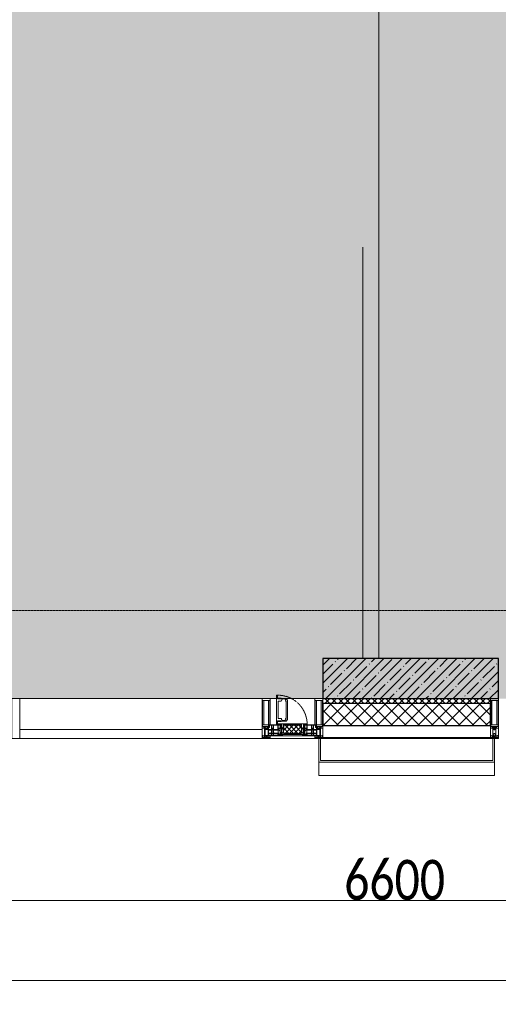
# Model space of a CAD drawing. Header units: millimetres. Extents: x -525784 to 178656, y -69521 to 385150.
# Tile 99 of 256: x -183153 to -180153, y 344279 to 350444. Entities that reach past the tile are written whole.
import ezdxf

# ---------------------------------------------------------------- set-up
doc = ezdxf.new("R2010")
doc.units = ezdxf.units.MM
doc.linetypes.add('-D1-02х01', pattern=[3, 2, -1])
doc.linetypes.add('-D1d1-15x02', pattern=[19, 15, -2, 0, -2])
doc.layers.get('Defpoints').update_dxf_attribs({"color": 31})
for name, color, linetype, lineweight in [('_0', 7, 'Continuous', 13), ('A-ANNO-DIMS', 8, 'Continuous', 5), ('A-COLS', 7, 'Continuous', 5), ('A-DETL-GENF', 7, 'Continuous', 5), ('A-GLAZ', 7, 'Continuous', 5), ('A-GLAZ-CURT', 8, 'Continuous', 5), ('A-GLAZ-CWMG', 8, 'Continuous', 5), ('A-WALL', 7, 'Continuous', 5), ('A-WALL-FNSH', 8, 'Continuous', 5), ('I-WALL', 7, 'Continuous', 5), ('S-COLS', 7, 'Continuous', 5), ('S-GRID', 7, 'Continuous', 5)]:
    doc.layers.add(name, color=color, linetype=linetype, lineweight=lineweight)
doc.styles.add('Calibri Light', font='calibril.ttf', dxfattribs={"width": 0.8, "height": 250})
doc.dimstyles.new('2_5', dxfattribs={"dimscale": 304.8, "dimtxt": 294.337106, "dimasz": 0.492126, "dimexe": 0.492126, "dimexo": 0.492126, "dimgap": 0, "dimtad": 1, "dimdec": 0, "dimrnd": 5, "dimdsep": 46, "dimtxsty": 'Calibri Light', "dimblk1": 'OBLIQUE', "dimblk2": 'OBLIQUE', "dimsah": 1, "dimcen": 0.09, "dimdle": 0.492126, "dimazin": 0, "dimtfac": 1, "dimtdec": 4, "dimtix": 1, "dimtmove": 0, "dimatfit": 3, "dimfxl": 1, "dimtvp": 1, "dimtolj": 1, "dimtzin": 0, "dimlwd": 5, "dimlwe": 5, "dimarcsym": 2})

# ---------------------------------------------------------------- blocks, each defined once
blk = doc.blocks.new('A_PAN_Створка - 383мм-V22-50_AS_M_L24')
at = {"layer": 'A-GLAZ-CURT'}
h = blk.add_hatch(dxfattribs=at)
h.set_pattern_fill('FP_21', color=256, style=0, pattern_type=2)
h.set_pattern_definition([(225, (10810, -750), (14.142136, -14.142136), []), (315, (10810, -750), (14.142136, 14.142136), [])])
h.paths.add_polyline_path([(-54.5, -31.8), (-54.9, -34.1), (-57.2, -36.4), (-57.2, -60.8), (-54.6, -63.4), (-53.6, -82.7), (54.6, -81.8), (55.5, -62.5), (57.2, -60.8), (57.2, -36.4), (54.9, -34.1), (54.5, -31.8), (-33.4, -31.8)])
at = {"layer": 'A-DETL-GENF'}
for p, q in [((-70, -32.1), (-61.4, -23.5)), ((-70, -62.5), (-70, -32.1)), ((-67.8, -38.3), (-65.7, -37.4)), ((-67.8, -55.7), (-67.8, -38.3)), ((-66, -56.5), (-67.8, -55.7)), ((-66, -56.5), (-62, -59.1)), ((-65.7, -37.4), (-60.8, -34.7)), ((-62, -59.1), (-60.7, -61)), ((61.4, -23.5), (-61.4, -23.5)), ((-60.8, -34.7), (-57.3, -35.9)), ((-60.7, -61), (-57.4, -61)), ((-57.4, -61), (-54.9, -63.5)), ((-55.2, -33.8), (-57.3, -35.9)), ((-54.9, -34.1), (-57.2, -36.4)), ((-57.2, -36.4), (-57.2, -60.8)), ((-57.2, -60.8), (-54.6, -63.4)), ((-55.2, -33.8), (-54.8, -31.5)), ((-54.9, -25.8), (-53.9, -24.8)), ((-54.9, -29.5), (-54.9, -25.8)), ((-53.9, -30.5), (-54.9, -29.5)), ((-54.5, -31.8), (-54.9, -34.1)), ((0, -31.5), (-54.8, -31.5)), ((54.5, -31.8), (-54.5, -31.8)), ((-53.9, -24.8), (53.9, -24.8)), ((53.9, -30.5), (-53.9, -30.5)), ((0, -31.5), (54.8, -31.5)), ((54.9, -25.8), (53.9, -24.8)), ((53.9, -30.5), (54.9, -29.5)), ((54.9, -34.1), (54.5, -31.8)), ((54.6, -63.4), (57.2, -60.8)), ((55.2, -33.8), (54.8, -31.5)), ((54.9, -29.5), (54.9, -25.8)), ((57.2, -36.4), (54.9, -34.1)), ((57.4, -61), (54.9, -63.5)), ((55.2, -33.8), (57.3, -35.9)), ((57.2, -60.8), (57.2, -36.4)), ((60.8, -34.7), (57.3, -35.9)), ((60.7, -61), (57.4, -61)), ((62, -59.1), (60.7, -61)), ((65.7, -37.4), (60.8, -34.7)), ((70, -32.1), (61.4, -23.5)), ((66, -56.5), (62, -59.1)), ((67.8, -38.3), (65.7, -37.4)), ((66, -56.5), (67.8, -55.7)), ((67.8, -55.7), (67.8, -38.3)), ((70, -62.5), (70, -32.1)), ((-91.5, -87.5), (-73.9, -87.5)), ((-91.5, -92), (-91.5, -87.5)), ((-91.5, -92), (91.5, -92)), ((-83.4, -90.3), (-83.4, -87.5)), ((-83.4, -90.3), (-69.4, -90.3)), ((-73.9, -62.5), (-70, -62.5)), ((-73.9, -87.5), (-73.9, -62.5)), ((-69.4, -66.5), (-73.9, -66.5)), ((-73.9, -81.5), (-69.4, -81.5)), ((-69.4, -85.5), (-73.9, -85.5)), ((-69.4, -81.5), (-69.4, -66.5)), ((-69.4, -90.3), (-69.4, -85.5)), ((-61.7, -62.5), (-67.9, -62.5)), ((-67.9, -62.5), (-67.9, -89.3)), ((-67.9, -89.3), (-66.9, -90.3)), ((-66.9, -90.3), (-57.4, -90.3)), ((-61.7, -64.9), (-61.7, -62.5)), ((-60.1, -67.7), (-61.7, -64.9)), ((-56.4, -67.7), (-60.1, -67.7)), ((-57.4, -90.3), (-56.4, -89.4)), ((-56.4, -89.4), (-56.4, -67.7)), ((-54.9, -63.5), (-54.9, -81.9)), ((-54.9, -81.9), (-53.8, -83)), ((-54.9, -85.6), (-53.9, -84.6)), ((-54.9, -89.3), (-54.9, -85.6)), ((-53.9, -90.3), (-54.9, -89.3)), ((-54.6, -63.4), (-54.6, -81.8)), ((-54.6, -81.8), (-53.6, -82.7)), ((-53.9, -84.6), (53.9, -84.6)), ((53.9, -90.3), (-53.9, -90.3)), ((53.8, -83), (-53.8, -83)), ((-53.6, -82.7), (53.6, -82.7)), ((53.6, -82.7), (54.6, -81.8)), ((54.9, -81.9), (53.8, -83)), ((54.9, -85.6), (53.9, -84.6)), ((53.9, -90.3), (54.9, -89.3)), ((54.6, -81.8), (54.6, -63.4)), ((54.9, -63.5), (54.9, -81.9)), ((54.9, -89.3), (54.9, -85.6)), ((56.4, -67.7), (60.1, -67.7)), ((56.4, -89.4), (56.4, -67.7)), ((57.4, -90.3), (56.4, -89.4)), ((66.9, -90.3), (57.4, -90.3)), ((60.1, -67.7), (61.7, -64.9)), ((61.7, -62.5), (67.9, -62.5)), ((61.7, -64.9), (61.7, -62.5)), ((67.9, -89.3), (66.9, -90.3)), ((67.9, -62.5), (67.9, -89.3)), ((69.4, -66.5), (73.9, -66.5)), ((69.4, -81.5), (69.4, -66.5)), ((73.9, -81.5), (69.4, -81.5)), ((69.4, -85.5), (73.9, -85.5)), ((69.4, -90.3), (69.4, -85.5)), ((83.4, -90.3), (69.4, -90.3)), ((73.9, -62.5), (70, -62.5)), ((73.9, -87.5), (73.9, -62.5)), ((91.5, -87.5), (73.9, -87.5)), ((83.4, -90.3), (83.4, -87.5)), ((91.5, -92), (91.5, -87.5))]:
    blk.add_line(p, q, dxfattribs=at)
at = {"layer": 'A-DETL-GENF', "color": 9, "true_color": 0xc8c8c8}
for p, q in [((39.7, -109), (31.1, -117.6)), ((31.1, -117.6), (31.1, -240.4)), ((70.1, -109), (39.7, -109)), ((41.4, -123.8), (43.5, -121.7)), ((45, -113.3), (42.3, -118.2)), ((42.3, -118.2), (43.5, -121.7)), ((45.9, -111.2), (45, -113.3)), ((63.3, -111.2), (45.9, -111.2)), ((64.1, -113), (63.3, -111.2)), ((64.1, -113), (66.7, -117)), ((66.7, -117), (68.6, -118.3)), ((68.6, -118.3), (68.6, -121.6)), ((68.6, -121.6), (71.1, -124.1)), ((70.1, -105.1), (70.1, -109)), ((95.1, -105.1), (70.1, -105.1)), ((74.1, -109.6), (74.1, -105.1)), ((89.1, -109.6), (74.1, -109.6)), ((89.1, -105.1), (89.1, -109.6)), ((93.1, -109.6), (93.1, -105.1)), ((97.9, -109.6), (93.1, -109.6)), ((95.1, -87.5), (95.1, -105.1)), ((99.6, -87.5), (95.1, -87.5)), ((97.9, -95.6), (95.1, -95.6)), ((97.9, -95.6), (97.9, -109.6)), ((99.6, -270.5), (99.6, -87.5)), ((41.4, -123.8), (39.1, -124.2)), ((39.1, -179), (39.1, -124.2)), ((39.1, -179), (39.1, -233.8)), ((71.1, -124.1), (89.5, -124.1)), ((89.5, -124.1), (90.6, -125.2)), ((90.6, -125.2), (90.6, -232.8)), ((39.7, -249), (31.1, -240.4)), ((41.4, -234.2), (39.1, -233.8)), ((41.4, -234.2), (43.5, -236.3)), ((42.3, -239.8), (43.5, -236.3)), ((45, -244.7), (42.3, -239.8)), ((45.9, -246.8), (45, -244.7)), ((64.1, -245), (63.3, -246.8)), ((64.1, -245), (66.7, -241)), ((66.7, -241), (68.6, -239.7)), ((68.6, -236.4), (71.1, -233.9)), ((68.6, -239.7), (68.6, -236.4)), ((71.1, -233.9), (89.5, -233.9)), ((89.5, -233.9), (90.6, -232.8)), ((70.1, -249), (39.7, -249)), ((63.3, -246.8), (45.9, -246.8)), ((70.1, -252.9), (70.1, -249)), ((95.1, -252.9), (70.1, -252.9)), ((74.1, -248.4), (74.1, -252.9)), ((89.1, -248.4), (74.1, -248.4)), ((89.1, -252.9), (89.1, -248.4)), ((93.1, -248.4), (93.1, -252.9)), ((97.9, -248.4), (93.1, -248.4)), ((95.1, -270.5), (95.1, -252.9)), ((97.9, -262.4), (95.1, -262.4)), ((99.6, -270.5), (95.1, -270.5)), ((97.9, -262.4), (97.9, -248.4))]:
    blk.add_line(p, q, dxfattribs=at)
at = {"layer": 'A-GLAZ'}
for p, q in [((-67.9, -17), (-171, -17)), ((-171, -17), (-171, -57)), ((-171, -18.5), (-153.5, -18.5)), ((-171, -55.5), (-152, -55.5)), ((-171, -57), (-156, -57)), ((-153.5, -18.5), (-152, -20)), ((-153, -60), (-153, -73.5)), ((-152, -20), (-152, -73.5)), ((-150.5, -17), (-150.5, -29.4)), ((-132.4, -18.6), (-150.5, -18.6)), ((-150.5, -29.4), (-132.4, -29.4)), ((-150.5, -33.6), (-150.5, -68)), ((-136.3, -33.6), (-150.5, -33.6)), ((-136.4, -52.4), (-150.5, -52.4)), ((-150.5, -56.6), (-132.4, -56.6)), ((-137.2, -31), (-135.8, -35)), ((-132.5, -31), (-137.2, -31)), ((-137.2, -54.8), (-135.8, -50.8)), ((-132.5, -54.8), (-137.2, -54.8)), ((-132.1, -36.8), (-135.8, -35)), ((-132.1, -49), (-135.8, -50.8)), ((-132.5, -31.9), (-133.4, -33.7)), ((-133.4, -33.7), (-130.1, -35.3)), ((-133.4, -52), (-130.1, -50.4)), ((-132.5, -53.8), (-133.4, -52)), ((-132.5, -31.9), (-132.5, -31)), ((-132.5, -53.8), (-132.5, -54.8)), ((-132.4, -29.4), (-132.4, -18.6)), ((-132.4, -56.6), (-132.4, -82.5)), ((-132.1, -49), (-132.1, -36.8)), ((-131, -18.2), (-131, -29.5)), ((-120.8, -18.2), (-131, -18.2)), ((-131, -29.5), (-120.8, -29.5)), ((-131, -30.9), (-131, -33)), ((-120.8, -30.9), (-131, -30.9)), ((-129.4, -34.6), (-131, -33)), ((-129.4, -51.1), (-131, -52.7)), ((-131, -55.1), (-131, -52.7)), ((-120.8, -55.1), (-131, -55.1)), ((-131, -56.5), (-131, -62.6)), ((-131, -56.5), (-120.8, -56.5)), ((-130.1, -35.3), (-129.4, -34.6)), ((-130.1, -35.3), (-130.1, -50.4)), ((-130.1, -50.4), (-129.4, -51.1)), ((-122.4, -34.6), (-120.8, -33)), ((-121.7, -35.3), (-122.4, -34.6)), ((-121.7, -50.4), (-122.4, -51.1)), ((-122.4, -51.1), (-120.8, -52.7)), ((-118.4, -33.7), (-121.7, -35.3)), ((-121.7, -35.3), (-121.7, -50.4)), ((-118.4, -52), (-121.7, -50.4)), ((-120.8, -18.2), (-120.8, -29.5)), ((-120.8, -30.9), (-120.8, -33)), ((-120.8, -55.1), (-120.8, -52.7)), ((-120.8, -56.5), (-120.8, -62.6)), ((-119.7, -36.8), (-115.9, -35)), ((-119.7, -49), (-119.7, -36.8)), ((-119.7, -49), (-115.9, -50.8)), ((-119.3, -18.6), (-92.5, -18.6)), ((-119.3, -29.4), (-119.3, -18.6)), ((-92.5, -29.4), (-119.3, -29.4)), ((-119.3, -31), (-114.6, -31)), ((-119.3, -31.9), (-119.3, -31)), ((-119.3, -31.9), (-118.4, -33.7)), ((-119.3, -53.8), (-118.4, -52)), ((-119.3, -53.8), (-119.3, -54.8)), ((-119.3, -54.8), (-114.6, -54.8)), ((-119.3, -56.6), (-119.3, -82.5)), ((-92.5, -56.6), (-119.3, -56.6)), ((-114.6, -31), (-115.9, -35)), ((-114.6, -54.8), (-115.9, -50.8)), ((-94.1, -33.5), (-115.4, -33.5)), ((-94.1, -52.5), (-115.3, -52.5)), ((-89.9, -35.1), (-94.1, -33.5)), ((-89.9, -50.9), (-94.1, -52.5)), ((-92.5, -18.6), (-92.5, -29.4)), ((-92.5, -56.6), (-92.5, -82.5)), ((-90.8, -18.5), (-90.8, -29.4)), ((-87.3, -18.5), (-90.8, -18.5)), ((-90.8, -29.4), (-85.9, -29.4)), ((-90.8, -56.6), (-85.9, -56.6)), ((-90.8, -62.7), (-90.8, -56.6)), ((-89.9, -32.5), (-89.9, -35.1)), ((-85.9, -32.5), (-89.9, -32.5)), ((-89.9, -35.1), (-89.9, -50.9)), ((-89.9, -52.2), (-89.9, -50.9)), ((-89.9, -52.2), (-88.6, -53.5)), ((-85.9, -53.5), (-88.6, -53.5)), ((-87.3, -20.4), (-87.3, -18.5)), ((-87.3, -20.4), (-87.3, -21.9)), ((-84.8, -20.4), (-87.3, -20.4)), ((-87.3, -21.9), (-85.9, -21.9)), ((-85.9, -18.2), (-85.9, -20.4)), ((-75.9, -18.2), (-85.9, -18.2)), ((-85.9, -21.9), (-85.9, -29.4)), ((-85.9, -29.4), (-85.9, -32.5)), ((-85.9, -53.5), (-78, -45.6)), ((-85.9, -56.6), (-85.9, -53.5)), ((-83.4, -20.4), (-84.8, -20.4)), ((-70, -33.8), (-83.4, -20.4)), ((-80.4, -61.1), (-80.4, -62.7)), ((-78, -61.1), (-80.4, -61.1)), ((-78, -84), (-78, -23.5)), ((-78, -23.5), (-67.9, -23.5)), ((-78, -36.8), (-70, -36.8)), ((-78, -45.6), (-78, -36.8)), ((-78, -66.1), (-78, -61.1)), ((-75.9, -21.5), (-75.9, -18.2)), ((-75.9, -21.5), (-75.9, -23.5)), ((-74.9, -21.5), (-75.9, -21.5)), ((-75.9, -23.5), (-73, -23.5)), ((-74.9, -17.9), (-74.9, -21.5)), ((-68.9, -17.9), (-74.9, -17.9)), ((-67.2, -29.3), (-73, -23.5)), ((-61.4, -23.5), (-70, -32.1)), ((-70, -32.1), (-70, -62.5)), ((-70, -36.8), (-70, -33.8)), ((-68.9, -21.5), (-68.9, -17.9)), ((-67.9, -21.5), (-68.9, -21.5)), ((67.9, -17), (-67.9, -17)), ((-61.4, -23.5), (-67.9, -17)), ((-67.9, -17), (-67.9, -23.5)), ((-67.9, -17), (67.9, -17)), ((-67.9, -21.5), (-67.9, -23.5)), ((-67.9, -23.5), (-64.6, -26.8)), ((-67.9, -23.5), (-64.6, -26.8)), ((-64.6, -26.8), (-67.2, -29.3)), ((-64.6, -26.8), (-61.4, -23.5)), ((61.4, -23.5), (-61.4, -23.5)), ((67.9, -17), (61.4, -23.5)), ((70, -32.1), (61.4, -23.5)), ((61.4, -23.5), (64.6, -26.8)), ((67.9, -23.5), (64.6, -26.8)), ((64.6, -26.8), (67.9, -23.5)), ((64.6, -26.8), (67.2, -29.3)), ((67.2, -29.3), (73, -23.5)), ((67.9, -23.5), (67.9, -17)), ((171, -17), (67.9, -17)), ((67.9, -21.5), (67.9, -23.5)), ((67.9, -21.5), (68.9, -21.5)), ((67.9, -23.5), (78, -23.5)), ((68.9, -17.9), (74.9, -17.9)), ((68.9, -21.5), (68.9, -17.9)), ((70, -33.8), (83.4, -20.4)), ((70, -62.5), (70, -32.1)), ((70, -36.8), (70, -33.8)), ((78, -36.8), (70, -36.8)), ((75.9, -23.5), (73, -23.5)), ((74.9, -17.9), (74.9, -21.5)), ((74.9, -21.5), (75.9, -21.5)), ((75.9, -18.2), (85.9, -18.2)), ((75.9, -21.5), (75.9, -18.2)), ((75.9, -21.5), (75.9, -23.5)), ((78, -23.5), (78, -84)), ((78, -45.6), (78, -36.8)), ((85.9, -53.5), (78, -45.6)), ((78, -61.1), (80.4, -61.1)), ((78, -66.1), (78, -61.1)), ((80.4, -61.1), (80.4, -62.7)), ((83.4, -20.4), (84.8, -20.4)), ((84.8, -20.4), (87.3, -20.4)), ((85.9, -18.2), (85.9, -20.4)), ((85.9, -21.9), (85.9, -29.4)), ((87.3, -21.9), (85.9, -21.9)), ((85.9, -29.4), (85.9, -32.5)), ((90.8, -29.4), (85.9, -29.4)), ((85.9, -32.5), (89.9, -32.5)), ((85.9, -53.5), (88.6, -53.5)), ((85.9, -56.6), (85.9, -53.5)), ((90.8, -56.6), (85.9, -56.6)), ((87.3, -18.5), (90.8, -18.5)), ((87.3, -20.4), (87.3, -18.5)), ((87.3, -20.4), (87.3, -21.9)), ((89.9, -52.2), (88.6, -53.5)), ((89.9, -32.5), (89.9, -35.1)), ((89.9, -35.1), (94.1, -33.5)), ((89.9, -35.1), (89.9, -50.9)), ((89.9, -50.9), (94.1, -52.5)), ((89.9, -52.2), (89.9, -50.9)), ((90.8, -18.5), (90.8, -29.4)), ((90.8, -62.7), (90.8, -56.6)), ((92.5, -18.6), (92.5, -29.4)), ((119.3, -18.6), (92.5, -18.6)), ((92.5, -29.4), (119.3, -29.4)), ((92.5, -56.6), (119.3, -56.6)), ((92.5, -56.6), (92.5, -82.5)), ((94.1, -33.5), (115.4, -33.5)), ((94.1, -52.5), (115.3, -52.5)), ((114.6, -31), (115.9, -35)), ((119.3, -31), (114.6, -31)), ((114.6, -54.8), (115.9, -50.8)), ((119.3, -54.8), (114.6, -54.8)), ((119.7, -36.8), (115.9, -35)), ((119.7, -49), (115.9, -50.8)), ((119.3, -31.9), (118.4, -33.7)), ((118.4, -33.7), (121.7, -35.3)), ((118.4, -52), (121.7, -50.4)), ((119.3, -53.8), (118.4, -52)), ((119.3, -29.4), (119.3, -18.6)), ((119.3, -31.9), (119.3, -31)), ((119.3, -53.8), (119.3, -54.8)), ((119.3, -56.6), (119.3, -82.5)), ((119.7, -49), (119.7, -36.8)), ((120.8, -18.2), (120.8, -29.5)), ((120.8, -18.2), (131, -18.2)), ((131, -29.5), (120.8, -29.5)), ((120.8, -30.9), (120.8, -33)), ((120.8, -30.9), (131, -30.9)), ((122.4, -34.6), (120.8, -33)), ((122.4, -51.1), (120.8, -52.7)), ((120.8, -55.1), (120.8, -52.7)), ((120.8, -55.1), (131, -55.1)), ((120.8, -56.5), (120.8, -62.6)), ((131, -56.5), (120.8, -56.5)), ((121.7, -35.3), (122.4, -34.6)), ((121.7, -35.3), (121.7, -50.4)), ((121.7, -50.4), (122.4, -51.1)), ((129.4, -34.6), (131, -33)), ((130.1, -35.3), (129.4, -34.6)), ((130.1, -50.4), (129.4, -51.1)), ((129.4, -51.1), (131, -52.7)), ((133.4, -33.7), (130.1, -35.3)), ((130.1, -35.3), (130.1, -50.4)), ((133.4, -52), (130.1, -50.4)), ((131, -18.2), (131, -29.5)), ((131, -30.9), (131, -33)), ((131, -55.1), (131, -52.7)), ((131, -56.5), (131, -62.6)), ((132.1, -36.8), (135.8, -35)), ((132.1, -49), (132.1, -36.8)), ((132.1, -49), (135.8, -50.8)), ((132.4, -18.6), (150.5, -18.6)), ((132.4, -29.4), (132.4, -18.6)), ((150.5, -29.4), (132.4, -29.4)), ((150.5, -56.6), (132.4, -56.6)), ((132.4, -56.6), (132.4, -82.5)), ((132.5, -31), (137.2, -31)), ((132.5, -31.9), (132.5, -31)), ((132.5, -31.9), (133.4, -33.7)), ((132.5, -53.8), (133.4, -52)), ((132.5, -53.8), (132.5, -54.8)), ((132.5, -54.8), (137.2, -54.8)), ((137.2, -31), (135.8, -35)), ((137.2, -54.8), (135.8, -50.8)), ((136.3, -33.6), (150.5, -33.6)), ((136.4, -52.4), (150.5, -52.4)), ((150.5, -17), (150.5, -29.4)), ((150.5, -33.6), (150.5, -68)), ((153.5, -18.5), (152, -20)), ((152, -20), (152, -73.5)), ((171, -55.5), (152, -55.5)), ((153, -73.5), (153, -60)), ((171, -18.5), (153.5, -18.5)), ((156, -57), (171, -57)), ((171, -57), (171, -17)), ((-153, -73.5), (-150, -73.5)), ((-150.5, -68), (-143.5, -68)), ((-150.5, -69.5), (-150.5, -73.5)), ((-145, -69.5), (-150.5, -69.5)), ((-150, -73.5), (-150, -84)), ((-150, -84), (-78, -84)), ((-148.5, -81), (-148.5, -82.5)), ((-143.5, -81), (-148.5, -81)), ((-148.5, -82.5), (-132.4, -82.5)), ((-145, -69.5), (-145, -79.5)), ((-143.5, -68), (-143.5, -81)), ((-120.8, -62.6), (-131, -62.6)), ((-131, -64.6), (-120.8, -64.6)), ((-131, -82.5), (-131, -64.6)), ((-131, -82.5), (-120.8, -82.5)), ((-120.8, -82.5), (-120.8, -64.6)), ((-119.3, -82.5), (-92.5, -82.5)), ((-73.9, -87.5), (-91.5, -87.5)), ((-91.5, -87.5), (-91.5, -92)), ((-91.5, -92), (91.5, -92)), ((-80.4, -62.7), (-90.8, -62.7)), ((-90.8, -64.6), (-90.8, -82.5)), ((-80.1, -64.6), (-90.8, -64.6)), ((-90.8, -82.5), (-79.5, -82.5)), ((-78, -84), (-85, -84)), ((-85, -84), (-85, -87.5)), ((-85, -87.5), (-78, -87.5)), ((-80.1, -66.1), (-80.1, -64.6)), ((-78, -66.1), (-80.1, -66.1)), ((-79.5, -80.6), (-78, -80.6)), ((-79.5, -82.5), (-79.5, -80.6)), ((-78, -87.5), (-78, -84)), ((-78, -84), (-73.9, -84)), ((-70, -62.5), (-73.9, -62.5)), ((-73.9, -62.5), (-73.9, -87.5)), ((73.9, -62.5), (70, -62.5)), ((73.9, -87.5), (73.9, -62.5)), ((73.9, -84), (78, -84)), ((91.5, -87.5), (73.9, -87.5)), ((78, -66.1), (80.1, -66.1)), ((79.5, -80.6), (78, -80.6)), ((78, -87.5), (78, -84)), ((78, -84), (85, -84)), ((78, -84), (150, -84)), ((85, -87.5), (78, -87.5)), ((79.5, -82.5), (79.5, -80.6)), ((90.8, -82.5), (79.5, -82.5)), ((80.1, -64.6), (90.8, -64.6)), ((80.1, -66.1), (80.1, -64.6)), ((80.4, -62.7), (90.8, -62.7)), ((85, -84), (85, -87.5)), ((90.8, -64.6), (90.8, -82.5)), ((91.5, -92), (91.5, -87.5)), ((119.3, -82.5), (92.5, -82.5)), ((120.8, -62.6), (131, -62.6)), ((120.8, -82.5), (120.8, -64.6)), ((131, -64.6), (120.8, -64.6)), ((131, -82.5), (120.8, -82.5)), ((131, -82.5), (131, -64.6)), ((148.5, -82.5), (132.4, -82.5)), ((143.5, -68), (143.5, -81)), ((150.5, -68), (143.5, -68)), ((143.5, -81), (148.5, -81)), ((145, -69.5), (150.5, -69.5)), ((145, -69.5), (145, -79.5)), ((148.5, -81), (148.5, -82.5)), ((150, -84), (150, -73.5)), ((150, -73.5), (153, -73.5)), ((150.5, -69.5), (150.5, -73.5))]:
    blk.add_line(p, q, dxfattribs=at)
for centre, start, end in [((-156, -60), 0, 90), ((156, -60), 90, 180)]:
    blk.add_arc(centre, 3, start, end, dxfattribs=at)
at = {"layer": 'A-GLAZ', "linetype": '-D1-02х01'}
blk.add_arc((91.4, -87.5), 183, 181.40905, 271.14454, dxfattribs=at)
blk = doc.blocks.new('Rectangular Mullion - 50Wx250H-2623690-50_AS_M_L24')
at = {"layer": 'A-DETL-GENF'}
for p, q in [((-25, 65.2), (-25, 250)), ((-25, 250), (0, 250)), ((25, 250), (0, 250)), ((25, 65.2), (25, 250)), ((-23, 237.3), (0, 237.3)), ((-23, 237.3), (-23, 73.6)), ((-14.9, 84), (-14.9, 237.3)), ((23, 237.3), (0, 237.3)), ((14.9, 84), (14.9, 237.3)), ((23, 237.3), (23, 73.6)), ((-14, 65.2), (-25, 65.2)), ((0, 84), (-23, 84)), ((-0.5, 73.6), (-23, 73.6)), ((-14, 71.3), (-14, 65.2)), ((-10, 71.3), (-14, 71.3)), ((-10, 53), (-10, 71.3)), ((-7, 65.2), (-5.9, 67.3)), ((-7, 65.2), (-7, 54.7)), ((-4.1, 67.3), (-5.9, 67.3)), ((-4.1, 67.3), (-2.9, 65.1)), ((-2.9, 65.1), (-2.9, 54.6)), ((0, 84), (23, 84)), ((0.5, 73.6), (23, 73.6)), ((4.1, 67.3), (2.9, 65.1)), ((2.9, 65.1), (2.9, 54.6)), ((4.1, 67.3), (5.9, 67.3)), ((7, 65.2), (5.9, 67.3)), ((7, 65.2), (7, 54.7)), ((10, 71.3), (14, 71.3)), ((10, 53), (10, 71.3)), ((14, 71.3), (14, 65.2)), ((14, 65.2), (25, 65.2)), ((-23.8, 14.6), (-25, 14.2)), ((-25, 0), (-25, 14.2)), ((-22.3, 17), (-23.8, 17)), ((-23.8, 17), (-23.8, 14.6)), ((-22.5, 10.6), (-23.8, 14.6)), ((-22.5, 10.6), (-23.7, 9.9)), ((-23.7, 1.3), (-23.7, 9.9)), ((-23.7, 1.3), (-11.8, 1.3)), ((-23.2, 10.2), (-22.5, 8)), ((-22.5, 8), (-22.5, 4.5)), ((-21.3, 4.5), (-22.5, 4.5)), ((-22.3, 17), (-22.3, 16)), ((-22.3, 16), (-21.3, 16)), ((-19, 17.6), (-21.3, 16)), ((-21.3, 4.5), (-21.3, 6.5)), ((-21.3, 6.5), (-14.2, 6.5)), ((-18.4, 16.6), (-19, 17.6)), ((-7.4, 16.6), (-18.4, 16.6)), ((-14.2, 6.5), (-14.2, 4.5)), ((-13.2, 4.5), (-14.2, 4.5)), ((-13.2, 4.5), (-12.2, 7.2)), ((-12.7, 7.6), (-11.3, 11.4)), ((-12.7, 7.6), (-11.8, 6.9)), ((-12.2, 9), (-12.2, 14.8)), ((-12.2, 14.8), (0, 14.8)), ((-11.8, 1.3), (-11.8, 6.9)), ((-10.5, 11.2), (-11.3, 11.4)), ((-10.5, 1.5), (-10.5, 11.2)), ((-4.8, 1.5), (-10.5, 1.5)), ((-8.7, 53), (-10, 53)), ((-10, 53), (-10, 17)), ((-10, 17), (-7.5, 17)), ((-8.7, 53), (-7, 54.7)), ((-8.5, 23), (-1.5, 30)), ((-8.5, 18.5), (-8.5, 23)), ((-7.5, 18.5), (-8.5, 18.5)), ((-7.5, 17), (-7.5, 18.5)), ((-7.4, 18), (-7.4, 16.6)), ((-2.6, 18), (-7.4, 18)), ((0, 8), (-4.8, 8)), ((-4.8, 1.5), (-4.8, 8)), ((-1.3, 53), (-2.9, 54.6)), ((-2.6, 18), (-2.6, 16.8)), ((-2.6, 16.8), (0, 16.8)), ((-1.5, 30), (0, 30)), ((0, 53), (-1.3, 53)), ((0, 53), (1.3, 53)), ((1.5, 30), (0, 30)), ((2.6, 16.8), (0, 16.8)), ((0, 14.8), (0, 16.8)), ((0, 14.8), (0, 16.8)), ((12.2, 14.8), (0, 14.8)), ((0, 0), (0, 8)), ((0, 8), (4.8, 8)), ((0, 0), (0, 8)), ((1.3, 53), (2.9, 54.6)), ((8.5, 23), (1.5, 30)), ((2.6, 18), (2.6, 16.8)), ((2.6, 18), (7.4, 18)), ((4.8, 1.5), (4.8, 8)), ((4.8, 1.5), (10.5, 1.5)), ((8.7, 53), (7, 54.7)), ((7.4, 18), (7.4, 16.6)), ((7.4, 16.6), (18.4, 16.6)), ((7.5, 18.5), (8.5, 18.5)), ((7.5, 17), (7.5, 18.5)), ((10, 17), (7.5, 17)), ((8.5, 18.5), (8.5, 23)), ((8.7, 53), (10, 53)), ((10, 53), (10, 17)), ((10.5, 11.2), (11.3, 11.4)), ((10.5, 1.5), (10.5, 11.2)), ((12.7, 7.6), (11.3, 11.4)), ((12.7, 7.6), (11.8, 6.9)), ((11.8, 1.3), (11.8, 6.9)), ((23.7, 1.3), (11.8, 1.3)), ((12.2, 9), (12.2, 14.8)), ((13.2, 4.5), (12.2, 7.2)), ((13.2, 4.5), (14.2, 4.5)), ((21.3, 6.5), (14.2, 6.5)), ((14.2, 6.5), (14.2, 4.5)), ((18.4, 16.6), (19, 17.6)), ((19, 17.6), (21.3, 16)), ((22.3, 16), (21.3, 16)), ((21.3, 4.5), (21.3, 6.5)), ((21.3, 4.5), (22.5, 4.5)), ((22.3, 17), (22.3, 16)), ((22.3, 17), (23.8, 17)), ((22.5, 10.6), (23.8, 14.6)), ((22.5, 10.6), (23.7, 9.9)), ((23.2, 10.2), (22.5, 8)), ((22.5, 8), (22.5, 4.5)), ((23.7, 1.3), (23.7, 9.9)), ((23.8, 17), (23.8, 14.6)), ((23.8, 14.6), (25, 14.2)), ((25, 0), (25, 14.2)), ((-25, 0), (0, 0)), ((25, 0), (0, 0))]:
    blk.add_line(p, q, dxfattribs=at)
for centre, start, end in [((-0.5, 73.1), 360, 90), ((0.5, 73.1), 90, 180)]:
    blk.add_arc(centre, 0.5, start, end, dxfattribs=at)
blk = doc.blocks.new('Rectangular Mullion - R_StandardFrame_50Wx250H-4049022-50_AS_M_L24')
at = {"layer": 'A-GLAZ-CWMG', "lineweight": 9}
for p, q in [((-25, 0), (-25, 250)), ((-25, 250), (25, 250)), ((25, 250), (25, 0)), ((25, 0), (-25, 0))]:
    blk.add_line(p, q, dxfattribs=at)
blk = doc.blocks.new('Rectangular Mullion - 50Wx250H-V4-50_AS_M_L24')
at = {"layer": 'A-DETL-GENF'}
for p, q in [((-25, 65.2), (-25, 250)), ((-25, 250), (0, 250)), ((25, 250), (0, 250)), ((25, 84), (25, 250)), ((-23, 237.3), (0, 237.3)), ((-23, 237.3), (-23, 73.6)), ((-14.9, 84), (-14.9, 237.3)), ((23, 237.3), (0, 237.3)), ((14.9, 84), (14.9, 237.3)), ((23, 237.3), (23, 84)), ((-14, 65.2), (-25, 65.2)), ((0, 84), (-23, 84)), ((-0.5, 73.6), (-23, 73.6)), ((-14, 71.3), (-14, 65.2)), ((-10, 71.3), (-14, 71.3)), ((-10, 53), (-10, 71.3)), ((-7, 65.2), (-5.9, 67.3)), ((-7, 65.2), (-7, 54.7)), ((-4.1, 67.3), (-5.9, 67.3)), ((-4.1, 67.3), (-2.9, 65.1)), ((-2.9, 65.1), (-2.9, 57)), ((0, 84), (15, 84)), ((0.5, 73.6), (15, 73.6)), ((4.1, 67.3), (2.9, 65.1)), ((2.9, 65.1), (2.9, 57)), ((4.1, 67.3), (5.9, 67.3)), ((7, 65.2), (5.9, 67.3)), ((7, 65.2), (7, 57)), ((10, 71.3), (12, 71.3)), ((10, 57.4), (10, 71.3)), ((-23.8, 14.6), (-25, 14.2)), ((-25, 0), (-25, 14.2)), ((-22.3, 17), (-23.8, 17)), ((-23.8, 17), (-23.8, 14.6)), ((-22.5, 10.6), (-23.8, 14.6)), ((-22.5, 10.6), (-23.7, 9.9)), ((-23.7, 1.3), (-23.7, 9.9)), ((-23.7, 1.3), (-11.8, 1.3)), ((-23.2, 10.2), (-22.5, 8)), ((-22.5, 8), (-22.5, 4.5)), ((-21.3, 4.5), (-22.5, 4.5)), ((-22.3, 17), (-22.3, 16)), ((-22.3, 16), (-21.3, 16)), ((-19, 17.6), (-21.3, 16)), ((-21.3, 4.5), (-21.3, 6.5)), ((-21.3, 6.5), (-14.2, 6.5)), ((-18.4, 16.6), (-19, 17.6)), ((-7.4, 16.6), (-18.4, 16.6)), ((-14.2, 6.5), (-14.2, 4.5)), ((-13.2, 4.5), (-14.2, 4.5)), ((-13.2, 4.5), (-12.2, 7.2)), ((-12.7, 7.6), (-11.3, 11.4)), ((-12.7, 7.6), (-11.8, 6.9)), ((-12.2, 9), (-12.2, 14.8)), ((-12.2, 14.8), (0, 14.8)), ((-11.8, 1.3), (-11.8, 6.9)), ((-10.5, 11.2), (-11.3, 11.4)), ((-10.5, 1.5), (-10.5, 11.2)), ((-4.8, 1.5), (-10.5, 1.5)), ((-8.7, 53), (-10, 53)), ((-10, 53), (-10, 17)), ((-10, 17), (-7.5, 17)), ((-8.7, 53), (-7, 54.7)), ((-8.5, 23), (-6, 25.5)), ((-8.5, 18.5), (-8.5, 23)), ((-7.5, 18.5), (-8.5, 18.5)), ((-7.5, 17), (-7.5, 18.5)), ((-7.4, 18), (-7.4, 16.6)), ((-6, 18), (-7.4, 18)), ((0, 8), (-4.8, 8)), ((-4.8, 1.5), (-4.8, 8)), ((-2.6, 16.8), (0, 16.8)), ((2.6, 16.8), (0, 16.8)), ((0, 14.8), (0, 16.8)), ((0, 14.8), (0, 16.8)), ((12.2, 14.8), (0, 14.8)), ((0, 0), (0, 8)), ((0, 8), (4.8, 8)), ((0, 0), (0, 8)), ((4.8, 1.5), (4.8, 8)), ((4.8, 1.5), (10.5, 1.5)), ((7.4, 16.6), (18.4, 16.6)), ((10.5, 11.2), (11.3, 11.4)), ((10.5, 1.5), (10.5, 11.2)), ((12.7, 7.6), (11.3, 11.4)), ((12.7, 7.6), (11.8, 6.9)), ((11.8, 1.3), (11.8, 6.9)), ((23.7, 1.3), (11.8, 1.3)), ((12.2, 9), (12.2, 14.8)), ((13.2, 4.5), (12.2, 7.2)), ((13.2, 4.5), (14.2, 4.5)), ((21.3, 6.5), (14.2, 6.5)), ((14.2, 6.5), (14.2, 4.5)), ((19.9, 17), (21.3, 16)), ((22.3, 16), (21.3, 16)), ((21.3, 4.5), (21.3, 6.5)), ((21.3, 4.5), (22.5, 4.5)), ((22.3, 17), (22.3, 16)), ((22.5, 10.6), (23.8, 14.6)), ((22.5, 10.6), (23.7, 9.9)), ((23.2, 10.2), (22.5, 8)), ((22.5, 8), (22.5, 4.5)), ((23.7, 1.3), (23.7, 9.9)), ((23.8, 17), (23.8, 14.6)), ((23.8, 14.6), (25, 14.2)), ((25, 0), (25, 14.2)), ((-25, 0), (0, 0)), ((25, 0), (0, 0))]:
    blk.add_line(p, q, dxfattribs=at)
for centre, start, end in [((-0.5, 73.1), 360, 90), ((0.5, 73.1), 90, 180)]:
    blk.add_arc(centre, 0.5, start, end, dxfattribs=at)
blk = doc.blocks.new('Rectangular Mullion - R_StandardFrame_50Wx250H-V10-50_AS_M_L24')
at = {"layer": 'A-GLAZ-CWMG', "lineweight": 9}
for p, q in [((-25, 0), (-25, 250)), ((-25, 250), (25, 250)), ((25, 250), (25, 84)), ((25, 0), (-25, 0)), ((25, 17), (25, 0))]:
    blk.add_line(p, q, dxfattribs=at)
blk = doc.blocks.new('System Panel - A_PAN_Glass-5027492-50_AS_M_L24')
at = {"layer": 'A-GLAZ-CURT'}
for p, q in [((760, 0), (-760, 0)), ((-760, 0), (-760, -55)), ((760, -55), (760, 0)), ((-760, -55), (760, -55))]:
    blk.add_line(p, q, dxfattribs=at)
blk = doc.blocks.new('Rectangular Mullion - R_StandardFrame_50Wx250H-3340225-50_AS_M_L24')
at = {"layer": 'A-GLAZ-CWMG'}
blk.add_line((15100, -500), (16620, -500), dxfattribs=at)
blk = doc.blocks.new('Rectangular Mullion - 50Wx250H-V1-50_AS_M_L24')
at = {"layer": 'A-DETL-GENF'}
for p, q in [((-25, 84), (-25, 250)), ((-25, 250), (0, 250)), ((25, 250), (0, 250)), ((25, 65.2), (25, 250)), ((-23, 237.3), (0, 237.3)), ((-23, 237.3), (-23, 84)), ((-14.9, 84), (-14.9, 237.3)), ((23, 237.3), (0, 237.3)), ((14.9, 84), (14.9, 237.3)), ((23, 237.3), (23, 73.6)), ((0, 84), (-15, 84)), ((-0.5, 73.6), (-15, 73.6)), ((-10, 71.3), (-12, 71.3)), ((-10, 57.4), (-10, 71.3)), ((-7, 65.2), (-5.9, 67.3)), ((-7, 65.2), (-7, 57)), ((-4.1, 67.3), (-5.9, 67.3)), ((-4.1, 67.3), (-2.9, 65.1)), ((-2.9, 65.1), (-2.9, 57)), ((0, 84), (23, 84)), ((0.5, 73.6), (23, 73.6)), ((4.1, 67.3), (2.9, 65.1)), ((2.9, 65.1), (2.9, 57)), ((4.1, 67.3), (5.9, 67.3)), ((7, 65.2), (5.9, 67.3)), ((7, 65.2), (7, 54.7)), ((10, 71.3), (14, 71.3)), ((10, 53), (10, 71.3)), ((14, 71.3), (14, 65.2)), ((14, 65.2), (25, 65.2)), ((-23.8, 14.6), (-25, 14.2)), ((-25, 0), (-25, 14.2)), ((-23.8, 17), (-23.8, 14.6)), ((-22.5, 10.6), (-23.8, 14.6)), ((-22.5, 10.6), (-23.7, 9.9)), ((-23.7, 1.3), (-23.7, 9.9)), ((-23.7, 1.3), (-11.8, 1.3)), ((-23.2, 10.2), (-22.5, 8)), ((-22.5, 8), (-22.5, 4.5)), ((-21.3, 4.5), (-22.5, 4.5)), ((-22.3, 17), (-22.3, 16)), ((-22.3, 16), (-21.3, 16)), ((-19.9, 17), (-21.3, 16)), ((-21.3, 4.5), (-21.3, 6.5)), ((-21.3, 6.5), (-14.2, 6.5)), ((-7.4, 16.6), (-18.4, 16.6)), ((-14.2, 6.5), (-14.2, 4.5)), ((-13.2, 4.5), (-14.2, 4.5)), ((-13.2, 4.5), (-12.2, 7.2)), ((-12.7, 7.6), (-11.3, 11.4)), ((-12.7, 7.6), (-11.8, 6.9)), ((-12.2, 9), (-12.2, 14.8)), ((-12.2, 14.8), (0, 14.8)), ((-11.8, 1.3), (-11.8, 6.9)), ((-10.5, 11.2), (-11.3, 11.4)), ((-10.5, 1.5), (-10.5, 11.2)), ((-4.8, 1.5), (-10.5, 1.5)), ((0, 8), (-4.8, 8)), ((-4.8, 1.5), (-4.8, 8)), ((-2.6, 16.8), (0, 16.8)), ((2.6, 16.8), (0, 16.8)), ((0, 14.8), (0, 16.8)), ((0, 14.8), (0, 16.8)), ((12.2, 14.8), (0, 14.8)), ((0, 0), (0, 8)), ((0, 8), (4.8, 8)), ((0, 0), (0, 8)), ((4.8, 1.5), (4.8, 8)), ((4.8, 1.5), (10.5, 1.5)), ((8.5, 23), (6, 25.5)), ((6, 18), (7.4, 18)), ((8.7, 53), (7, 54.7)), ((7.4, 18), (7.4, 16.6)), ((7.4, 16.6), (18.4, 16.6)), ((7.5, 18.5), (8.5, 18.5)), ((7.5, 17), (7.5, 18.5)), ((10, 17), (7.5, 17)), ((8.5, 18.5), (8.5, 23)), ((8.7, 53), (10, 53)), ((10, 53), (10, 17)), ((10.5, 11.2), (11.3, 11.4)), ((10.5, 1.5), (10.5, 11.2)), ((12.7, 7.6), (11.3, 11.4)), ((12.7, 7.6), (11.8, 6.9)), ((11.8, 1.3), (11.8, 6.9)), ((23.7, 1.3), (11.8, 1.3)), ((12.2, 9), (12.2, 14.8)), ((13.2, 4.5), (12.2, 7.2)), ((13.2, 4.5), (14.2, 4.5)), ((21.3, 6.5), (14.2, 6.5)), ((14.2, 6.5), (14.2, 4.5)), ((18.4, 16.6), (19, 17.6)), ((19, 17.6), (21.3, 16)), ((22.3, 16), (21.3, 16)), ((21.3, 4.5), (21.3, 6.5)), ((21.3, 4.5), (22.5, 4.5)), ((22.3, 17), (22.3, 16)), ((22.3, 17), (23.8, 17)), ((22.5, 10.6), (23.8, 14.6)), ((22.5, 10.6), (23.7, 9.9)), ((23.2, 10.2), (22.5, 8)), ((22.5, 8), (22.5, 4.5)), ((23.7, 1.3), (23.7, 9.9)), ((23.8, 17), (23.8, 14.6)), ((23.8, 14.6), (25, 14.2)), ((25, 0), (25, 14.2)), ((-25, 0), (0, 0)), ((25, 0), (0, 0))]:
    blk.add_line(p, q, dxfattribs=at)
for centre, start, end in [((-0.5, 73.1), 360, 90), ((0.5, 73.1), 90, 180)]:
    blk.add_arc(centre, 0.5, start, end, dxfattribs=at)
blk = doc.blocks.new('Rectangular Mullion - R_StandardFrame_50Wx250H-3538113-50_AS_M_L24')
at = {"layer": 'A-GLAZ-CWMG', "lineweight": 9}
for p, q in [((-25, 84), (-25, 250)), ((-25, 250), (25, 250)), ((25, 250), (25, 0)), ((-25, 0), (-25, 17)), ((25, 0), (-25, 0))]:
    blk.add_line(p, q, dxfattribs=at)
blk = doc.blocks.new('Rectangular Mullion - R_StandardFrame_50Wx250H-V24-50_AS_M_L24')
at = {"layer": 'A-GLAZ-CWMG'}
for p, q in [((10710.4, -500), (10670, -500)), ((10950, -500), (10739.9, -500)), ((10950, -750), (10670, -750))]:
    blk.add_line(p, q, dxfattribs=at)
blk = doc.blocks.new('RST_AR_KMN_R22_B3_FCD_rvt-1-50_AS_M_L24')
at = {"layer": 'A-WALL'}
h = blk.add_hatch(dxfattribs=at)
h.set_pattern_fill('FP_6', color=256, style=0, pattern_type=2)
h.set_pattern_definition([(45, (0, 0), (-21.2132, 21.2132), []), (135, (0, 0), (-21.2132, -21.2132), [])])
h.paths.add_polyline_path([(12050, -530), (12050, -500), (11000, -500.8), (11000, -530), (11350, -530)])
h = blk.add_hatch(dxfattribs=at)
h.set_pattern_fill('FP_7', color=256, style=0, pattern_type=2)
h.set_pattern_definition([(45, (0, 0), (-42.4264, 42.4264), []), (135, (0, 0), (-42.4264, -42.4264), [])])
h.paths.add_polyline_path([(11250, -670), (12050, -670), (12050, -530), (11000, -530), (11000, -670)])
at = {"layer": 'A-COLS', "lineweight": 18}
for p, q in [((10975, -750), (10975, -898.3)), ((10985, -750), (10975, -750)), ((10985, -888.3), (10985, -750)), ((12075, -750), (12065, -750)), ((12065, -750), (12065, -888.3)), ((12075, -898.3), (12075, -750)), ((10975, -898.3), (12075, -898.3)), ((12065, -888.3), (10985, -888.3))]:
    blk.add_line(p, q, dxfattribs=at)
at = {"layer": 'A-COLS'}
for p, q in [((10975, -982.7), (10975, -898.3)), ((12075, -898.3), (12075, -982.7)), ((10975, -982.7), (12075, -982.7))]:
    blk.add_line(p, q, dxfattribs=at)
at = {"layer": 'A-WALL'}
for p, q in [((12050, -500), (11000, -500)), ((11000, -500), (11000, -530)), ((12050, -530), (12050, -500)), ((11000, -670), (11000, -745)), ((12050, -745), (12050, -670)), ((11000, -745), (12050, -745))]:
    blk.add_line(p, q, dxfattribs=at)
at = {"layer": 'A-WALL', "lineweight": 25}
for p, q in [((11000, -530), (11000, -670)), ((11000, -530), (12050, -530)), ((12050, -670), (12050, -530)), ((11000, -670), (12050, -670))]:
    blk.add_line(p, q, dxfattribs=at)
at = {"layer": 'A-WALL-FNSH'}
for p, q in [((11000, -745), (11000, -750)), ((11000, -750), (12050, -750)), ((12050, -750), (12050, -745))]:
    blk.add_line(p, q, dxfattribs=at)
at = {"layer": 'A-GLAZ-CURT', "lineweight": 5, "rotation": 180}
for name, p in [('A_PAN_Створка - 383мм-V22-50_AS_M_L24', (10810, -750)), ('System Panel - A_PAN_Glass-5027492-50_AS_M_L24', (9860, -750))]:
    blk.add_blockref(name, p, dxfattribs=at)
at = {"layer": 'A-GLAZ-CWMG', "lineweight": 5, "extrusion": (0, 0, -1)}
for name, p in [('Rectangular Mullion - R_StandardFrame_50Wx250H-4049022-50_AS_M_L24', (-9075, -750)), ('Rectangular Mullion - 50Wx250H-V1-50_AS_M_L24', (-10645, -750)), ('Rectangular Mullion - R_StandardFrame_50Wx250H-3538113-50_AS_M_L24', (-10645, -750)), ('Rectangular Mullion - 50Wx250H-V4-50_AS_M_L24', (-10975, -750)), ('Rectangular Mullion - R_StandardFrame_50Wx250H-V10-50_AS_M_L24', (-10975, -750)), ('Rectangular Mullion - 50Wx250H-2623690-50_AS_M_L24', (-12075, -750)), ('Rectangular Mullion - R_StandardFrame_50Wx250H-4049022-50_AS_M_L24', (-12075, -750))]:
    blk.add_blockref(name, p, dxfattribs=at)
at = {"layer": 'A-GLAZ-CWMG', "lineweight": 5}
for name, p in [('Rectangular Mullion - R_StandardFrame_50Wx250H-3340225-50_AS_M_L24', (-6000, 0)), ('Rectangular Mullion - R_StandardFrame_50Wx250H-V24-50_AS_M_L24', (0, 0))]:
    blk.add_blockref(name, p, dxfattribs=at)
blk = doc.blocks.new('_Oblique')
at = {"color": 0, "linetype": 'ByBlock', "lineweight": -2}
blk.add_line((-0.5, -0.5), (0.5, 0.5), dxfattribs=at)
blk = doc.blocks.new('*D12415')
at = {"layer": 'A-ANNO-DIMS', "color": 0, "lineweight": 5, "transparency": 16777216}
for p, q in [((-184252.9, 344929.4), (-177352.9, 344929.4)), ((-184102.9, 344885.5), (-184102.9, 344779.4)), ((-177502.9, 344885.5), (-177502.9, 344779.4))]:
    blk.add_line(p, q, dxfattribs=at)
at = {"layer": 'Defpoints', "color": 0, "transparency": 16777216}
for p in [(-184102.9, 345035.5), (-177502.9, 345035.5), (-177502.9, 344929.4)]:
    blk.add_point(p, dxfattribs=at)
at = {"layer": 'A-ANNO-DIMS', "color": 0, "lineweight": 5, "transparency": 16777216, "xscale": 150, "yscale": 150, "zscale": 150, "rotation": 180}
blk.add_blockref('_Oblique', (-184102.9, 344929.4), dxfattribs=at)
at = {"layer": 'A-ANNO-DIMS', "color": 0, "lineweight": 5, "transparency": 16777216, "xscale": 150, "yscale": 150, "zscale": 150}
blk.add_blockref('_Oblique', (-177502.9, 344929.4), dxfattribs=at)
at = {"layer": 'A-ANNO-DIMS', "color": 0, "transparency": 16777216, "insert": (-180802.9, 345057.1), "char_height": 250, "width": 799.053, "attachment_point": 5, "style": 'Calibri Light'}
blk.add_mtext('\\A1;6600', dxfattribs=at)
blk = doc.blocks.new('*D12419')
at = {"layer": 'A-ANNO-DIMS', "color": 0, "lineweight": 5, "transparency": 16777216}
for p, q in [((-192452.9, 344429.4), (-155152.9, 344429.4)), ((-192302.9, 344385.5), (-192302.9, 344279.4)), ((-155302.9, 344385.5), (-155302.9, 344279.4))]:
    blk.add_line(p, q, dxfattribs=at)
at = {"layer": 'Defpoints', "color": 0, "transparency": 16777216}
for p in [(-192302.9, 344535.5), (-155302.9, 344535.5), (-155302.9, 344429.4)]:
    blk.add_point(p, dxfattribs=at)
at = {"layer": 'A-ANNO-DIMS', "color": 0, "lineweight": 5, "transparency": 16777216, "xscale": 150, "yscale": 150, "zscale": 150, "rotation": 180}
blk.add_blockref('_Oblique', (-192302.9, 344429.4), dxfattribs=at)
at = {"layer": 'A-ANNO-DIMS', "color": 0, "lineweight": 5, "transparency": 16777216, "xscale": 150, "yscale": 150, "zscale": 150}
blk.add_blockref('_Oblique', (-155302.9, 344429.4), dxfattribs=at)
at = {"layer": 'A-ANNO-DIMS', "color": 0, "transparency": 16777216, "insert": (-173802.9, 344557.1), "char_height": 250, "width": 978.55, "attachment_point": 5, "style": 'Calibri Light'}
blk.add_mtext('\\A1;37000', dxfattribs=at)

msp = doc.modelspace()

# ---------------------------------------------------------------- hatches: boundary and pattern name
at = {"layer": '_0', "transparency": 33554534}
h = msp.add_hatch(color=252, dxfattribs=at)
h.dxf.hatch_style = 1
h.paths.add_polyline_path([(-154802.1, 346193.4), (-192753.7, 346193.4), (-192753.7, 376145), (-154802.1, 376145)])
h.paths.add_polyline_path([(-161802.9, 356694.2), (-161802.9, 356294.2), (-161302.9, 356294.2), (-161302.9, 353444.2), (-163402.9, 353444.2), (-163402.9, 354644.2), (-183902.9, 354644.2), (-183902.9, 353444.2), (-186502.9, 353444.2), (-186502.9, 355844.2), (-186002.9, 355844.2), (-186002.9, 356694.2), (-183902.9, 356694.2), (-183902.9, 360744.2), (-179002.9, 360744.2), (-179002.9, 359244.2), (-177402.9, 359244.2), (-177402.9, 365644.2), (-185752.9, 365644.2), (-185752.9, 367444.2), (-185753.5, 367444.2), (-185753.5, 367644.2), (-183902.9, 367644.2), (-183902.9, 367694.2), (-163952.9, 367694.2), (-163952.9, 369444.2), (-160672.9, 369444.2), (-160672.9, 367444.2), (-161752.9, 367444.2), (-161752.9, 365644.2), (-169802.9, 365644.2), (-169802.9, 356694.2)], flags=16)
at = {"layer": 'S-COLS'}
h = msp.add_hatch(dxfattribs=at)
h.set_pattern_fill('FP_1', color=256, style=0, pattern_type=2)
h.set_pattern_definition([(45, (-192252.935, 346694.18), (-57.0246, 57.0246), []), (45, (-192195.91, 346694.18), (-57.0246, 57.0246), [100.806, -20.161, 3.353, -16.808])])
h.paths.add_polyline_path([(-180152.9, 346194.2), (-180152.9, 346444.2), (-181252.9, 346444.2), (-181252.9, 346194.2), (-180154.2, 346194.2)])

# ---------------------------------------------------------------- linework, layer by layer
at = {"layer": 'I-WALL'}
for p, q in [((-180902.9, 350894.2), (-180902.9, 346444.2)), ((-181002.9, 346444.2), (-181002.9, 349019.8)), ((-183152.9, 346194.2), (-181632.9, 346194.2)), ((-181632.9, 346193.4), (-183152.9, 346193.4)), ((-181582.9, 346194.2), (-181542.5, 346194.2)), ((-181542.5, 346193.4), (-181582.9, 346193.4)), ((-181513, 346194.2), (-181302.9, 346194.2)), ((-181302.9, 346193.4), (-181513, 346193.4))]:
    msp.add_line(p, q, dxfattribs=at)
at = {"layer": 'S-COLS', "lineweight": 25}
for p, q in [((-181252.9, 346444.2), (-181252.9, 346194.2)), ((-180152.9, 346444.2), (-181252.9, 346444.2)), ((-180152.9, 346194.2), (-180152.9, 346444.2)), ((-181252.9, 346194.2), (-180152.9, 346194.2))]:
    msp.add_line(p, q, dxfattribs=at)
at = {"layer": 'S-GRID', "linetype": '-D1d1-15x02'}
msp.add_line((-195228.5, 346744.2), (-153552.8, 346744.2), dxfattribs=at)

# ---------------------------------------------------------------- block references
at = {"lineweight": 5}
msp.add_blockref('RST_AR_KMN_R22_B3_FCD_rvt-1-50_AS_M_L24', (-192252.9, 346694.2), dxfattribs=at)

# ---------------------------------------------------------------- dimensions: what is measured, and where the dimension line sits
at = {"layer": 'A-ANNO-DIMS'}
for base, p1, p2, override, picture, middle in [((-177502.9, 344929.4), (-184102.9, 345035.5), (-177502.9, 345035.5), {"dimpost": '<>', "dimfxl": 6600}, '*D12415', (-180802.9, 345057.1)), ((-155302.9, 344429.4), (-192302.9, 344535.5), (-155302.9, 344535.5), {"dimpost": '<>', "dimfxl": 37000}, '*D12419', (-173802.9, 344557.1))]:
    dim = msp.add_linear_dim(base=base, p1=p1, p2=p2, dimstyle='2_5', override=override, dxfattribs=at)
    dim.commit()
    dim.dimension.update_dxf_attribs({"geometry": picture, "text_midpoint": middle})

doc.saveas('drawing.dxf')
